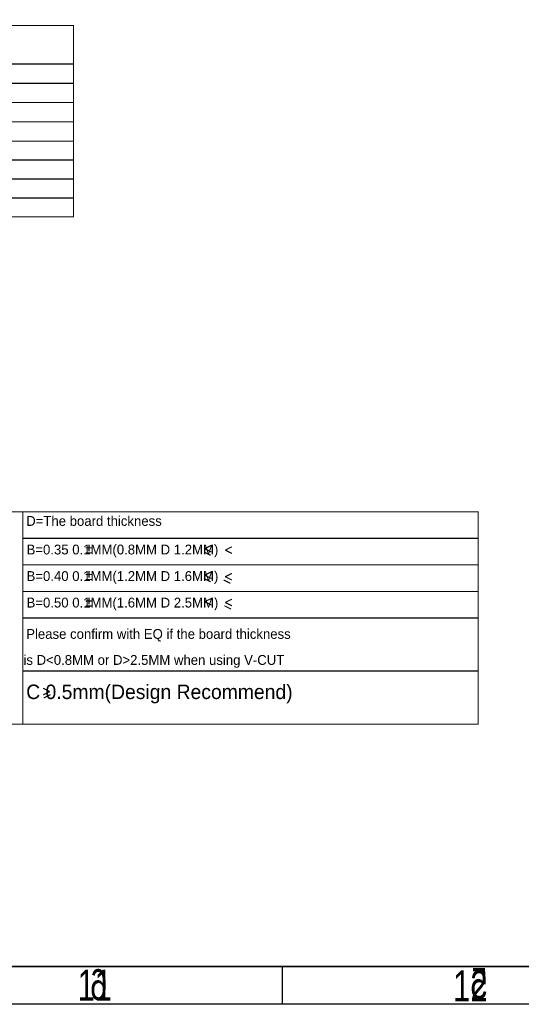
# Model space of a CAD drawing. Extents: x -225 to 585, y -158 to 406.
# Tile 32 of 47: x 296 to 362, y -158 to -28. Entities that reach past the tile are written whole.
import ezdxf

# ---------------------------------------------------------------- set-up
doc = ezdxf.new("R2010")
doc.units = 0
doc.layers.add('BOARD_GEOMETRY_DIMENSION', color=2, linetype='CONTINUOUS')
doc.layers.add('BOARD_GEOMETRY_SILKSCREEN_B', color=1, linetype='CONTINUOUS')

msp = doc.modelspace()

# ---------------------------------------------------------------- linework, layer by layer
at = {"layer": 'BOARD_GEOMETRY_DIMENSION'}
msp.add_lwpolyline([(-224.79, -158.115), (-224.79, 405.885142), (585.209904, 405.885142), (585.209904, -158.115)], close=True, dxfattribs=at)
for points, const_width in [([(207.6831, -29.028898), (302.68291, -29.028898), (302.68291, -41.728898), (207.6831, -41.728898), (207.6831, -29.028898)], 0.151892), ([(221.273116, -34.108898), (302.68291, -34.108898)], 0.151892), ([(207.6831, -36.648898), (302.68291, -36.648898)], 0.151892), ([(207.6831, -39.188898), (302.68291, -39.188898)], 0.151892), ([(302.68291, -41.728898), (302.68291, -44.268898), (207.6831, -44.268898), (207.6831, -41.728898)], 0.151892), ([(302.68291, -44.22902), (302.68291, -46.76902), (207.6831, -46.76902), (207.6831, -44.22902)], 0.151892), ([(302.68291, -46.728888), (302.68291, -49.268888), (207.6831, -49.268888), (207.6831, -46.728888)], 0.151892), ([(302.68291, -49.22901), (302.68291, -51.76901), (207.6831, -51.76901), (207.6831, -49.22901)], 0.151892), ([(302.68291, -51.728878), (302.68291, -54.268878), (207.6831, -54.268878), (207.6831, -51.728878)], 0.151892), ([(245.99011, -93.165168), (245.99011, -121.165112), (355.98989, -121.165112), (355.98989, -93.165168), (245.99011, -93.165168)], 0.1524), ([(295.99001, -93.165168), (295.99001, -121.165112)], 0.1524), ([(295.99001, -96.665034), (355.98989, -96.665034)], 0.1524), ([(304.274982, -97.918524), (305.155092, -97.918524)], 0.1524), ([(304.274982, -98.57867), (305.155092, -98.57867)], 0.1524), ([(304.71491, -97.478596), (304.71491, -98.358706)], 0.1524), ([(320.740532, -98.899218), (319.860422, -98.459036)], 0.1524), ([(320.840608, -97.579434), (319.960498, -98.019362)], 0.1524), ([(319.960498, -98.019362), (320.840608, -98.459036)], 0.1524), ([(323.540628, -97.779332), (322.660518, -98.21926)], 0.1524), ([(322.660518, -98.21926), (323.540628, -98.659188)], 0.1524), ([(295.99001, -100.165154), (355.98989, -100.165154)], 0.1524), ([(304.71491, -100.978716), (304.71491, -101.858826)], 0.1524), ([(320.840608, -101.0793), (319.960498, -101.519228)], 0.1524), ([(323.540628, -101.279452), (322.660518, -101.719126)], 0.1524), ([(304.274982, -101.418644), (305.155092, -101.418644)], 0.1524), ([(304.274982, -102.07879), (305.155092, -102.07879)], 0.1524), ([(320.740532, -102.399338), (319.860422, -101.959156)], 0.1524), ([(319.960498, -101.519228), (320.840608, -101.959156)], 0.1524), ([(323.340476, -102.599236), (322.46062, -102.159054)], 0.1524), ([(322.660518, -101.719126), (323.540628, -102.159054)], 0.1524), ([(295.99001, -103.66502), (355.98989, -103.66502)], 0.1524), ([(304.274982, -104.91851), (305.155092, -104.91851)], 0.1524), ([(304.71491, -104.478582), (304.71491, -105.358692)], 0.1524), ([(320.840608, -104.57942), (319.960498, -105.019348)], 0.1524), ([(319.960498, -105.019348), (320.840608, -105.459022)], 0.1524), ([(323.540628, -104.679242), (322.660518, -105.11917)], 0.1524), ([(322.660518, -105.11917), (323.540628, -105.559098)], 0.1524), ([(304.274982, -105.578656), (305.155092, -105.578656)], 0.1524), ([(323.440552, -105.99928), (322.560442, -105.559098)], 0.1524), ([(295.99001, -107.16514), (355.98989, -107.16514)], 0.1524), ([(295.99001, -114.165126), (355.98989, -114.165126)], 0.1524), ([(299.543724, -116.870988), (298.663614, -116.43106)], 0.1524), ([(298.663614, -117.310916), (299.543724, -116.870988)], 0.1524), ([(298.76369, -117.710966), (299.6438, -117.271038)], 0.1524)]:
    msp.add_lwpolyline(points, dxfattribs=dict(at, const_width=const_width))
for points in [[(-219.79001, -153.11501), (580.209914, -153.11501)], [(330.209906, -158.115), (330.209906, -153.11501)]]:
    msp.add_lwpolyline(points, dxfattribs=at)
at = {"layer": 'BOARD_GEOMETRY_SILKSCREEN_B'}
msp.add_lwpolyline([(-224.79, -158.115), (-224.79, 405.885142), (585.209904, 405.885142), (585.209904, -158.115)], close=True, dxfattribs=at)
for points in [[(580.209914, -153.11501), (-219.79001, -153.11501)], [(330.209906, -158.115), (330.209906, -153.11501)]]:
    msp.add_lwpolyline(points, dxfattribs=at)

# ---------------------------------------------------------------- texts
at = {"layer": 'BOARD_GEOMETRY_DIMENSION'}
for s, height, p in [('D=The board thickness', 1.2954, (296.440098, -95.01505)), ('B=0.35 0.1MM(0.8MM D 1.2MM)', 1.2954, (296.487596, -98.784156)), ('B=0.40 0.1MM(1.2MM D 1.6MM)', 1.2954, (296.487596, -102.284276)), ('B=0.50 0.1MM(1.6MM D 2.5MM)', 1.2954, (296.487596, -105.784142)), ('Please confirm with EQ if the board thickness', 1.2954, (296.440098, -109.915198)), ('is D<0.8MM or D>2.5MM when using V-CUT', 1.2954, (296.079926, -113.346992)), ('C 0.5mm(Design Recommend)', 1.905, (296.437558, -117.857524))]:
    msp.add_text(s, height=height, dxfattribs=at).set_placement(p)
at = {"layer": 'BOARD_GEOMETRY_DIMENSION', "width": 0.75}
for s, p in [('11', (303.20996, -157.614874)), ('12', (352.689922, -157.715458))]:
    msp.add_text(s, height=4.064, dxfattribs=at).set_placement(p)
at = {"layer": 'BOARD_GEOMETRY_SILKSCREEN_B', "text_generation_flag": 2, "width": 0.75}
for s, p in [('6', (307.131466, -157.54223)), ('5', (357.234744, -157.36951))]:
    msp.add_text(s, height=4.064, dxfattribs=at).set_placement(p)

doc.saveas('drawing.dxf')
